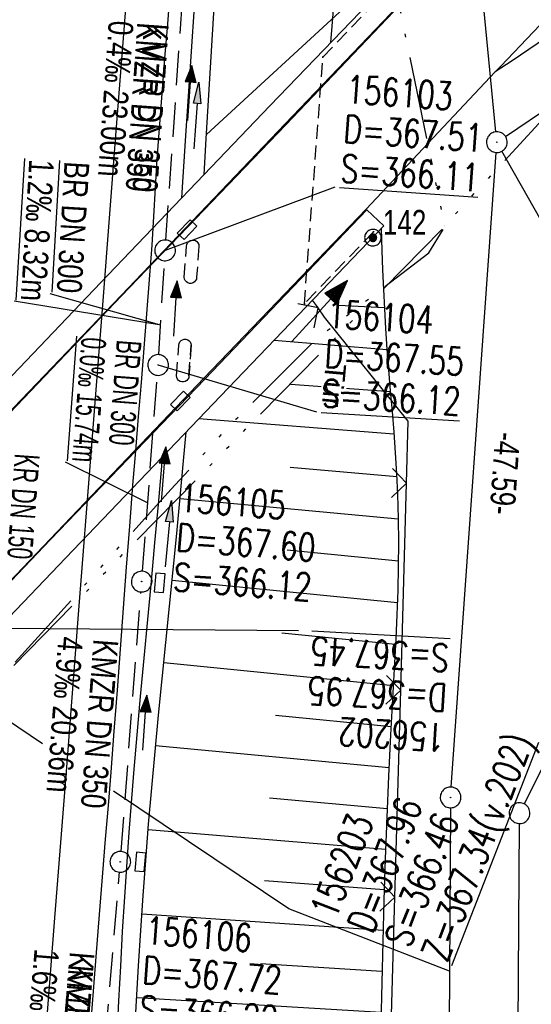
# Model space of a CAD drawing. Extents: x 510944 to 511312, y 468631 to 469578.
# Tile 23 of 30: x 511141 to 511178, y 469310 to 469382. Entities that reach past the tile are written whole.
import ezdxf

# ---------------------------------------------------------------- set-up
doc = ezdxf.new("R2010")
doc.units = 0
doc.header["$LTSCALE"] = 10
doc.header["$MEASUREMENT"] = 0
for name, pattern in [('ACAD_ISO14W100', [25.5, 12, -3, 0.5, -3, 0.5, -3, 0.5, -3]), ('AUSGEZOGEN', [0]), ('LT00', [0]), ('LT17', [0.15, 0.1, -0.05]), ('STRICHLINIE2', [0.375, 0.25, -0.125])]:
    doc.linetypes.add(name, pattern=pattern)
doc.layers.get('0').update_dxf_attribs({"linetype": 'LT00'})
for name, color, linetype in [('--EK_FBR', 1, 'LT00'), ('--EK_Halt-Pfeil', 4, 'LT00'), ('--EK_Haltung', 7, 'STRICHLINIE2'), ('--EK_Haltung-Text', 140, 'LT00'), ('--EK_Schacht-Text', 5, 'LT00'), ('--EL_DFK_AB_L', 21, 'LT00'), ('--EL_DFK_AB_P', 7, 'LT00'), ('--EL_Halt-Pfeil', 4, 'LT00'), ('--EL_Haltung', 182, 'STRICHLINIE2'), ('--EL_Haltung-Text', 182, 'LT00'), ('ABSTAND', 8, 'LT00'), ('DFK_AB_L', 21, 'LT00'), ('DFK_AB_P', 7, 'LT00'), ('DFK_GZPKT', 250, 'LT00'), ('DFK_KATASTER', 250, 'LT00'), ('DFK_TOPO-SYM', 252, 'LT00'), ('DFK_VERMPKT', 252, 'LT00'), ('PFEIL', 140, 'AUSGEZOGEN'), ('TELEKOM', 210, 'ACAD_ISO14W100'), ('TOR_TEXT_A', 11, 'Continuous'), ('V098_AFBR_BAB', 250, 'LT00'), ('V098_BOESCH', 250, 'LT00'), ('V098_BOSCHUNG', 250, 'LT00'), ('V098_BR_KAPPE', 30, 'LT00'), ('V098_BR_WID', 30, 'LT17'), ('V098_BRUECK', 30, 'LT17'), ('V098_GRABEN', 250, 'LT00'), ('V098_KA_PRUF', 182, 'LT00'), ('V098_LD_MARK', 250, 'LT00'), ('V098_PARK_MS', 1, 'LT00'), ('V098_SINKK', 182, 'LT00'), ('V098_TOR', 10, 'LT00'), ('V098_ZAUN', 40, 'LT00')]:
    doc.layers.add(name, color=color, linetype=linetype)
doc.styles.add('Beschrift', font='ARIAL.TTF')
doc.styles.add('Haltungsbeschriftung', font='ARIAL.TTF', dxfattribs={"width": 0.75})
doc.styles.add('schachtbeschriftung', font='romans.shx', dxfattribs={"width": 0.75, "height": 2})
doc.styles.get("Standard").update_dxf_attribs({"font": 'ARIAL.TTF'})

# ---------------------------------------------------------------- blocks, each defined once
blk = doc.blocks.new('SYMB7010')
at = {"color": 0, "linetype": 'ByBlock'}
for points in [[(-0.031408, 0.499213), (-0.093728, 0.49134), (-0.15457, 0.475719), (-0.212975, 0.452595), (-0.268021, 0.422333), (-0.31884, 0.385411), (-0.36463, 0.342411), (-0.40467, 0.29401), (-0.438329, 0.240973), (-0.465074, 0.184136), (-0.484486, 0.124395), (-0.496256, 0.062692), (-0.5002, 0)], [(0.5002, 0), (0.496256, 0.062692), (0.484485, 0.124395), (0.465074, 0.184136), (0.438329, 0.240973), (0.40467, 0.29401), (0.36463, 0.342411), (0.31884, 0.385411), (0.268021, 0.422333), (0.212975, 0.452595), (0.15457, 0.475719), (0.093728, 0.49134), (0.031408, 0.499213), (-0.031408, 0.499213)], [(-0.5002, 0), (-0.496256, -0.062692), (-0.484486, -0.124395), (-0.465075, -0.184136), (-0.438329, -0.240973), (-0.404671, -0.29401), (-0.36463, -0.342411), (-0.31884, -0.385411), (-0.268021, -0.422333), (-0.212975, -0.452595), (-0.154571, -0.475719), (-0.093728, -0.49134), (-0.031408, -0.499213), (0.031408, -0.499213)], [(0.031408, -0.499213), (0.093728, -0.491341), (0.15457, -0.475719), (0.212975, -0.452595), (0.268021, -0.422333), (0.31884, -0.385411), (0.36463, -0.342411), (0.404671, -0.294011), (0.438329, -0.240974), (0.465075, -0.184136), (0.484486, -0.124395), (0.496256, -0.062692), (0.500201, 0)]]:
    blk.add_lwpolyline(points, dxfattribs=at)
blk = doc.blocks.new('SYMB7005')
at = {"color": 0, "linetype": 'ByBlock'}
for p, q in [((-0.5005, 0), (-0.496554, -0.062729)), ((-0.22, -0.04784), (-0.22, 0.04784)), ((-0.2, -0.101888), (-0.2, 0.101888)), ((-0.18, -0.134415), (-0.18, 0.134415)), ((-0.16, -0.158785), (-0.16, 0.158786)), ((-0.14, -0.175417), (-0.14, 0.175417)), ((-0.12, -0.190319), (-0.12, 0.190319)), ((-0.1, -0.201009), (-0.1, 0.201009)), ((-0.08, -0.210244), (-0.08, 0.210244)), ((-0.06, -0.216311), (-0.06, 0.216311)), ((-0.04, -0.22156), (-0.04, 0.22156)), ((0.01073, 0.225245), (-0.032092, 0.223205)), ((-0.02, -0.22353), (-0.02, 0.22353)), ((0, -0.22539), (0, 0.22559)), ((0.02, -0.22353), (0.02, 0.22353)), ((0.04, -0.22156), (0.04, 0.22156)), ((0.06, -0.216311), (0.06, 0.216311)), ((0.08, -0.210244), (0.08, 0.210244)), ((0.1, -0.201009), (0.1, 0.201009)), ((0.12, -0.190319), (0.12, 0.190319)), ((0.14, -0.175417), (0.14, 0.175417)), ((0.16, -0.158785), (0.16, 0.158785)), ((0.18, -0.134415), (0.18, 0.134415)), ((0.2, -0.101888), (0.2, 0.101888)), ((0.22, -0.047839), (0.22, 0.04784))]:
    blk.add_line(p, q, dxfattribs=at)
for points in [[(0.5005, 0), (0.496553, 0.062729), (0.484776, 0.124469), (0.465353, 0.184246), (0.438592, 0.241118), (0.404913, 0.294187), (0.364849, 0.342616), (0.319031, 0.385642), (0.268181, 0.422586), (0.213103, 0.452866), (0.154663, 0.476004), (0.093784, 0.491635), (0.031427, 0.499512), (-0.031427, 0.499512), (-0.093784, 0.491635), (-0.154663, 0.476004), (-0.213103, 0.452866), (-0.268181, 0.422586), (-0.319031, 0.385642), (-0.364849, 0.342616), (-0.404913, 0.294187), (-0.438592, 0.241118), (-0.465353, 0.184246), (-0.484776, 0.124469), (-0.496554, 0.062729), (-0.5005, 0)], [(-0.032092, 0.223205), (-0.073754, 0.213098), (-0.11275, 0.195289), (-0.147671, 0.170422), (-0.177255, 0.139395), (-0.200432, 0.10333), (-0.216366, 0.063531), (-0.224479, 0.021435), (-0.224479, -0.021435)], [(0.2255, 0), (0.221425, 0.042676), (0.209347, 0.08381), (0.189703, 0.121915), (0.163202, 0.155613), (0.130803, 0.183687), (0.093676, 0.205122), (0.053164, 0.219144), (0.01073, 0.225245)], [(0.01073, -0.225245), (0.053164, -0.219144), (0.093676, -0.205122), (0.130803, -0.183687), (0.163202, -0.155613), (0.189703, -0.121915), (0.209347, -0.08381), (0.221425, -0.042676), (0.2255, 0)], [(0.031427, -0.499513), (0.093784, -0.491635), (0.154663, -0.476004), (0.213103, -0.452866), (0.268182, -0.422587), (0.319031, -0.385642), (0.364849, -0.342616), (0.404913, -0.294187), (0.438592, -0.241118), (0.465354, -0.184247), (0.484776, -0.124469), (0.496554, -0.062729), (0.500501, 0)], [(-0.496554, -0.062729), (-0.484776, -0.124469), (-0.465353, -0.184246), (-0.438592, -0.241118), (-0.404913, -0.294187), (-0.364849, -0.342616), (-0.319031, -0.385642), (-0.268182, -0.422586), (-0.213103, -0.452866), (-0.154663, -0.476004), (-0.093784, -0.491635), (-0.031427, -0.499513), (0.031427, -0.499513)], [(-0.224479, -0.021435), (-0.216366, -0.063531), (-0.200432, -0.10333), (-0.177255, -0.139395), (-0.147671, -0.170422), (-0.11275, -0.195289), (-0.073754, -0.213098), (-0.032092, -0.223205), (0.01073, -0.225245)]]:
    blk.add_lwpolyline(points, dxfattribs=at)
blk = doc.blocks.new('SYMB7301')
at = {"color": 0, "linetype": 'ByBlock'}
for p, q in [((-0.128693, 0), (0, 0.128693)), ((0, -0.128693), (-0.128693, 0)), ((0, 0.128693), (0.128693, 0)), ((0.128693, 0), (0, -0.128693)), ((0.000059, -0.009738), (0.000059, 0.009897)), ((-0.00901, -0.004339), (-0.002225, -0.009749))]:
    blk.add_line(p, q, dxfattribs=at)
for points in [[(-0.002225, 0.009749), (-0.00901, 0.004339), (-0.00901, -0.004339)], [(0.01, 0), (0.006235, 0.007818), (-0.002225, 0.009749)], [(-0.002225, -0.009749), (0.006235, -0.007818), (0.01, 0)]]:
    blk.add_lwpolyline(points, dxfattribs=at)
blk = doc.blocks.new('SYMB0003')
at = {"color": 0, "linetype": 'ByBlock'}
for p, q in [((-0.015712, 0), (0.010166, 0.012015)), ((0, -0.021257), (-0.015712, 0)), ((0.010166, 0.012015), (0, -0.021257))]:
    blk.add_line(p, q, dxfattribs=at)
for points in [[(-0.031395, 0.499013), (-0.093691, 0.491144), (-0.154509, 0.475528), (-0.21289, 0.452414), (-0.267913, 0.422164), (-0.318712, 0.385257), (-0.364484, 0.342274), (-0.404509, 0.293893), (-0.438154, 0.240877), (-0.464888, 0.184062), (-0.484292, 0.124345), (-0.496058, 0.062667), (-0.5, 0)], [(0.5, 0), (0.496057, 0.062667), (0.484292, 0.124345), (0.464888, 0.184062), (0.438153, 0.240877), (0.404509, 0.293893), (0.364484, 0.342274), (0.318712, 0.385257), (0.267913, 0.422164), (0.21289, 0.452414), (0.154509, 0.475528), (0.093691, 0.491144), (0.031395, 0.499013), (-0.031395, 0.499013)], [(-0.5, 0), (-0.496058, -0.062667), (-0.484292, -0.124345), (-0.464888, -0.184062), (-0.438154, -0.240877), (-0.404509, -0.293893), (-0.364485, -0.342274), (-0.318712, -0.385257), (-0.267914, -0.422164), (-0.21289, -0.452414), (-0.154509, -0.475529), (-0.093691, -0.491144), (-0.031395, -0.499014), (0.031395, -0.499014)], [(0.031395, -0.499014), (0.093691, -0.491144), (0.154509, -0.475529), (0.21289, -0.452414), (0.267914, -0.422164), (0.318712, -0.385257), (0.364485, -0.342274), (0.404509, -0.293893), (0.438154, -0.240877), (0.464889, -0.184062), (0.484292, -0.124345), (0.496058, -0.062667), (0.5, 0)]]:
    blk.add_lwpolyline(points, dxfattribs=at)
blk = doc.blocks.new('Pfreil3')
at = {"layer": 'PFEIL'}
blk.add_hatch(color=256, dxfattribs=at).paths.add_polyline_path([(-1.549, 0.273), (-1.549, -0.273), (0, 0)])
for p, q in [((-1.549, 0), (-4.831, 0)), ((-1.549, -0.273), (-1.549, 0.273)), ((-1.549, 0.273), (0, 0)), ((0, 0), (-1.549, -0.273))]:
    blk.add_line(p, q, dxfattribs=at)
blk = doc.blocks.new('SYMB0011')
at = {"color": 0, "linetype": 'ByBlock'}
for p, q in [((0.5, 0), (-0.5, 0)), ((0, 0.5), (0, -0.5))]:
    blk.add_line(p, q, dxfattribs=at)
blk = doc.blocks.new('SYMB0070')
at = {"color": 0, "linetype": 'ByBlock'}
for p, q in [((-0.5, 0), (0.2, 0)), ((0.5, 0), (0.2, 0.1)), ((0.2, 0.1), (0.2, 0)), ((0.468, 0), (0.21, 0.086)), ((0.21, 0.086), (0.21, -0.086)), ((0.21, -0.086), (0.468, 0)), ((0.22, -0.072), (0.437, 0)), ((0.23, -0.058), (0.405, 0)), ((0.24, -0.045), (0.374, 0)), ((0.342, 0), (0.25, 0.031)), ((0.25, 0.031), (0.25, -0.031)), ((0.25, -0.031), (0.342, 0)), ((0.26, -0.017), (0.31, 0)), ((0.27, -0.003), (0.279, 0))]:
    blk.add_line(p, q, dxfattribs=at)
for points in [[(0.2, 0), (0.2, -0.1), (0.5, 0)], [(0.437, 0), (0.22, 0.072), (0.22, -0.072)], [(0.405, 0), (0.23, 0.058), (0.23, -0.058)], [(0.374, 0), (0.24, 0.045), (0.24, -0.045)], [(0.31, 0), (0.26, 0.017), (0.26, -0.017)], [(0.279, 0), (0.27, 0.003), (0.27, -0.003)]]:
    blk.add_lwpolyline(points, dxfattribs=at)
blk = doc.blocks.new('SYMB0024')
at = {"color": 0, "linetype": 'ByBlock'}
for p, q in [((-0.5, 0.5), (0, 0)), ((0, 0), (0.5, 0.5))]:
    blk.add_line(p, q, dxfattribs=at)
blk = doc.blocks.new('SYMB0652')
at = {"color": 0, "linetype": 'ByBlock'}
blk.add_lwpolyline([(-0.15, -0.075), (0.15, -0.075), (0.15, 0.075), (-0.15, 0.075), (-0.15, -0.075)], dxfattribs=at)

msp = doc.modelspace()

# ---------------------------------------------------------------- linework, layer by layer
at = {"layer": '--EK_FBR'}
for points in [[(511290.625, 469509.6), (511281.599, 469500.15), (511275.673, 469493.917), (511261.07, 469478.679), (511244.791, 469461.57), (511229.449, 469445.505), (511213.371, 469428.678), (511200.107, 469414.958), (511189.506, 469403.892), (511182.024, 469396.182), (511177.993, 469391.988), (511169.454, 469383.745), (511160.19, 469373.984), (511148.299, 469361.602), (511137.143, 469349.954), (511125.125, 469337.372), (511113.551, 469325.239), (511100.754, 469311.882), (511091.13, 469301.776), (511077.888, 469287.694), (511065.905, 469275.063)], [(511025.637, 469221.465), (511041.352, 469238.053), (511056.83, 469254.317), (511071.84, 469269.776), (511083.699, 469282.042), (511097.343, 469296.066), (511106.861, 469306.041), (511119.52, 469319.286), (511131.242, 469331.524), (511143.124, 469343.989), (511154.256, 469355.632), (511166.015, 469367.898), (511175.358, 469377.837), (511175.759, 469378.242), (511184.248, 469387.201), (511192.646, 469396.155), (511202.124, 469406.57), (511218.542, 469424.069), (511234.526, 469440.689), (511249.778, 469456.689), (511266.251, 469473.948)], [(511146.135, 469309.385), (511146.343, 469312.168), (511146.558, 469314.95), (511146.753, 469317.383), (511146.952, 469319.815), (511147.152, 469322.247), (511147.352, 469324.679), (511147.548, 469327.112), (511147.779, 469330.079), (511148.004, 469333.046), (511148.224, 469336.014), (511148.444, 469338.982), (511148.666, 469341.95), (511148.892, 469344.917), (511149.125, 469347.884), (511149.327, 469350.369), (511149.534, 469352.855), (511149.741, 469355.34), (511149.945, 469357.825), (511150.143, 469360.311), (511150.332, 469362.797), (511150.508, 469365.284), (511150.668, 469367.773), (511150.742, 469369.02), (511150.815, 469370.267), (511150.891, 469371.514), (511151.019, 469373.414), (511151.16, 469375.313), (511151.31, 469377.211), (511151.466, 469379.109), (511151.625, 469381.006), (511151.783, 469382.904)]]:
    msp.add_lwpolyline(points, dxfattribs=at)
at = {"layer": '--EK_Haltung'}
for p, q in [((511151.507, 469365.649), (511152.998, 469387.093)), ((511150.999, 469357.346), (511151.41, 469364.152)), ((511149.818, 469341.653), (511150.897, 469355.849)), ((511148.271, 469321.353), (511149.704, 469340.157)), ((511146.212, 469296.598), (511148.152, 469319.858))]:
    msp.add_line(p, q, dxfattribs=at)
at = {"layer": '--EK_Haltung-Text', "flags": 128}
for points in [[(511140.526, 469361.241), (511151.032, 469359.539)], [(511144.232, 469349.592), (511150.16, 469346.644)]]:
    msp.add_lwpolyline(points, dxfattribs=at)
at = {"layer": '--EK_Schacht-Text', "flags": 128}
for points in [[(511163.743, 469369.479), (511151.455, 469364.901)], [(511162.429, 469353.172), (511150.954, 469356.597)], [(511133.9, 469337.586), (511161.103, 469337.367)], [(511142.593, 469329.163), (511133.765, 469335.088)], [(511172.053, 469312.678), (511160.403, 469317.21), (511147.714, 469325.726)]]:
    msp.add_lwpolyline(points, dxfattribs=at)
at = {"layer": '--EL_DFK_AB_L'}
for p, q in [((511175.398, 469373.486), (511173.402, 469394.053)), ((511172.173, 469326.018), (511175.417, 469371.992)), ((511172.116, 469324.52), (511171.585, 469237.73))]:
    msp.add_line(p, q, dxfattribs=at)
at = {"layer": '--EL_Haltung'}
for p, q in [((511151.507, 469365.649), (511152.998, 469387.093)), ((511150.999, 469357.346), (511151.41, 469364.152)), ((511149.818, 469341.653), (511150.897, 469355.849)), ((511148.271, 469321.353), (511149.704, 469340.157)), ((511146.212, 469296.598), (511148.152, 469319.858))]:
    msp.add_line(p, q, dxfattribs=at)
at = {"layer": '--EL_Haltung-Text', "flags": 128}
msp.add_lwpolyline([(511143.115, 469361.771), (511151.032, 469359.539)], dxfattribs=at)
at = {"layer": 'DFK_AB_L'}
for p, q in [((511175.398, 469373.486), (511173.402, 469394.053)), ((511172.173, 469326.018), (511175.417, 469371.992)), ((511172.116, 469324.52), (511171.585, 469237.73))]:
    msp.add_line(p, q, dxfattribs=at)
at = {"layer": 'DFK_KATASTER'}
for p, q in [((511176.092, 469373.159), (511181.338, 469376.691)), ((511188.832, 469349.033), (511175.838, 469372.087)), ((511188.865, 469347.709), (511177.445, 469324.801)), ((511176.585, 469237.7), (511177.106, 469323.38))]:
    msp.add_line(p, q, dxfattribs=at)
at = {"layer": 'TELEKOM', "ltscale": 0.05, "flags": 128}
for points in [[(510990.599, 469179.558), (510992.235, 469181.783), (511000.244, 469192.625), (511015.804, 469211.984), (511023.059, 469220.126), (511036.173, 469234.009), (511047.057, 469245.384), (511060.48, 469259.4), (511092.251, 469285.465), (511092.251, 469285.465), (511103.751, 469297.426), (511108.466, 469302.89), (511113.371, 469306.282), (511118.085, 469311.559), (511128.458, 469321.545), (511151.867, 469347.578), (511156.581, 469352.667), (511162.428, 469358.508), (511170.539, 469364.726), (511171.715, 469366.638), (511171.715, 469366.638), (511168.479, 469382.314), (511168.667, 469388.909), (511179.843, 469405.945), (511194.177, 469420.266), (511199.644, 469423.47), (511208.699, 469431.384), (511216.054, 469438.168), (511238.923, 469462.195), (511294.406, 469518.228), (511310.744, 469535.156)], [(510992.889, 469205.012), (510994.174, 469206.591), (510998.968, 469213.435), (511006.331, 469221.801), (511020.323, 469237.639), (511034.33, 469254.004), (511044.41, 469262.607), (511060.167, 469276.555), (511068.323, 469283.944), (511072.457, 469286.878), (511073.762, 469287.747), (511076.591, 469288.508), (511079.418, 469288.073), (511092.108, 469285.494), (511171.6, 469366.532), (511171.616, 469366.552), (511171.687, 469366.673), (511171.687, 469366.673), (511205.48, 469403.46), (511216.608, 469417.781), (511234.737, 469437.244), (511255.109, 469457.596), (511281.353, 469482.72), (511307.778, 469508.954), (511308.454, 469509.698)]]:
    msp.add_lwpolyline(points, dxfattribs=at)
at = {"layer": 'V098_AFBR_BAB'}
for points in [[(511290.625, 469509.6), (511281.599, 469500.15), (511275.673, 469493.917), (511261.07, 469478.679), (511244.791, 469461.57), (511229.449, 469445.505), (511213.371, 469428.678), (511200.107, 469414.958), (511189.506, 469403.892), (511182.024, 469396.182), (511177.993, 469391.988), (511169.454, 469383.745), (511160.19, 469373.984), (511148.299, 469361.602), (511137.143, 469349.954), (511125.125, 469337.372), (511113.551, 469325.239), (511100.754, 469311.882), (511091.13, 469301.776), (511077.888, 469287.694), (511065.905, 469275.063)], [(511025.637, 469221.465), (511041.352, 469238.053), (511056.83, 469254.317), (511071.84, 469269.776), (511083.699, 469282.042), (511097.343, 469296.066), (511106.861, 469306.041), (511119.52, 469319.286), (511131.242, 469331.524), (511143.124, 469343.989), (511154.256, 469355.632), (511166.015, 469367.898), (511175.358, 469377.837), (511175.759, 469378.242), (511184.248, 469387.201), (511192.646, 469396.155), (511202.124, 469406.57), (511218.542, 469424.069)], [(511146.135, 469309.385), (511146.343, 469312.168), (511146.558, 469314.95), (511146.753, 469317.383), (511146.952, 469319.815), (511147.152, 469322.247), (511147.352, 469324.679), (511147.548, 469327.112), (511147.779, 469330.079), (511148.004, 469333.046), (511148.224, 469336.014), (511148.444, 469338.982), (511148.666, 469341.95), (511148.892, 469344.917), (511149.125, 469347.884), (511149.327, 469350.369), (511149.534, 469352.855), (511149.741, 469355.34), (511149.945, 469357.825), (511150.143, 469360.311), (511150.332, 469362.797), (511150.508, 469365.284), (511150.668, 469367.773), (511150.742, 469369.02), (511150.815, 469370.267), (511150.891, 469371.514), (511151.019, 469373.414), (511151.16, 469375.313), (511151.31, 469377.211), (511151.466, 469379.109), (511151.625, 469381.006), (511151.783, 469382.904)]]:
    msp.add_lwpolyline(points, dxfattribs=at)
at = {"layer": 'V098_BOESCH'}
msp.add_lwpolyline([(511167.101, 469366.481), (511167.153, 469364.892), (511167.202, 469363.48), (511167.259, 469362.068), (511167.326, 469360.656), (511167.407, 469359.245), (511167.511, 469357.741), (511167.629, 469356.238), (511167.755, 469354.734), (511167.883, 469353.232), (511168.006, 469351.729), (511168.118, 469350.226), (511168.213, 469348.723), (511168.285, 469347.219), (511168.334, 469345.479), (511168.349, 469343.738), (511168.334, 469341.997), (511168.294, 469340.254), (511168.233, 469338.512), (511168.156, 469336.769), (511168.068, 469335.026), (511167.973, 469333.282), (511167.875, 469331.539), (511167.781, 469329.796), (511167.633, 469326.802), (511167.503, 469323.808), (511167.391, 469320.815), (511167.293, 469317.823), (511167.208, 469314.83), (511167.134, 469311.838), (511167.069, 469308.845)], dxfattribs=at)
at = {"layer": 'V098_BOSCHUNG'}
for p, q in [((511164.997, 469383.014), (511154.453, 469373.302)), ((511163.998, 469360.92), (511167.32, 469360.768)), ((511159.358, 469358.404), (511167.513, 469357.722)), ((511160.529, 469355.218), (511167.761, 469354.67)), ((511153.908, 469352.72), (511168.015, 469351.603)), ((511160.518, 469349.201), (511168.224, 469348.523)), ((511152.544, 469346.931), (511168.335, 469345.462)), ((511160.3, 469343.196), (511168.34, 469342.408)), ((511151.967, 469341.013), (511168.266, 469339.387)), ((511159.902, 469337.206), (511168.137, 469336.372)), ((511151.363, 469335.043), (511167.978, 469333.385)), ((511159.439, 469331.223), (511167.813, 469330.4)), ((511150.772, 469329.032), (511167.662, 469327.428)), ((511159.011, 469325.236), (511167.53, 469324.467)), ((511150.229, 469322.95), (511167.416, 469321.532)), ((511158.653, 469319.245), (511167.317, 469318.597)), ((511149.774, 469316.846), (511167.23, 469315.649)), ((511158.367, 469313.25), (511167.154, 469312.688)), ((511149.398, 469310.778), (511167.087, 469309.726))]:
    msp.add_line(p, q, dxfattribs=at)
at = {"layer": 'V098_BR_KAPPE'}
for points in [[(511168.187, 469384.888), (511169.413, 469383.77), (511160.14, 469374.056), (511148.267, 469361.636), (511137.119, 469350.015), (511125.097, 469337.399), (511113.5, 469325.288), (511100.72, 469311.925), (511099.564, 469313.144), (511112.3, 469326.424), (511123.977, 469338.666), (511135.972, 469351.229), (511146.812, 469362.57), (511159.027, 469375.361), (511168.187, 469384.888)], [(511166.06, 469367.847), (511167.285, 469366.673), (511155.465, 469354.351), (511144.26, 469342.623), (511132.398, 469330.224), (511120.563, 469317.844), (511107.891, 469304.592), (511098.642, 469294.896), (511097.389, 469296.032), (511106.909, 469306), (511119.559, 469319.265), (511131.275, 469331.464), (511143.172, 469343.952), (511154.329, 469355.581), (511166.06, 469367.847)]]:
    msp.add_lwpolyline(points, dxfattribs=at)
at = {"layer": 'V098_BR_WID'}
msp.add_lwpolyline([(511166.542, 469366.251), (511161.538, 469361.023), (511162.88, 469378.906), (511168.146, 469384.409)], dxfattribs=at)
at = {"layer": 'V098_BRUECK'}
msp.add_line((511153.183, 469355.805), (511153.349, 469358.025), dxfattribs=at)
for points in [[(511153.907, 469365.2), (511153.739, 469362.953), (511153.72, 469362.827), (511153.667, 469362.71), (511153.583, 469362.613), (511153.476, 469362.544), (511153.353, 469362.508), (511153.225, 469362.508), (511153.102, 469362.544), (511152.994, 469362.613), (511152.91, 469362.71), (511152.857, 469362.827), (511152.839, 469362.953), (511153.007, 469365.2), (511153.025, 469365.327), (511153.078, 469365.444), (511153.162, 469365.54), (511153.27, 469365.61), (511153.393, 469365.646), (511153.521, 469365.646), (511153.644, 469365.61), (511153.752, 469365.54), (511153.836, 469365.444), (511153.889, 469365.327)], [(511153.349, 469358.025), (511153.183, 469355.805), (511153.162, 469355.679), (511153.107, 469355.565), (511153.022, 469355.47), (511152.914, 469355.403), (511152.791, 469355.369), (511152.664, 469355.37), (511152.542, 469355.408), (511152.436, 469355.478), (511152.353, 469355.574), (511152.301, 469355.691), (511152.283, 469355.817), (511152.45, 469358.037), (511152.472, 469358.161), (511152.528, 469358.274), (511152.613, 469358.367), (511152.721, 469358.432), (511152.842, 469358.465), (511152.968, 469358.464), (511153.089, 469358.427), (511153.194, 469358.359), (511153.277, 469358.264), (511153.33, 469358.15)]]:
    msp.add_lwpolyline(points, close=True, dxfattribs=at)
at = {"layer": 'V098_GRABEN'}
for points in [[(511152.655, 469368.688), (511152.708, 469369.47), (511152.931, 469372.838), (511153.144, 469376.072), (511153.359, 469379.307), (511153.578, 469382.54)], [(511154.284, 469370.394), (511154.438, 469372.988), (511154.576, 469375.367), (511154.715, 469377.745), (511154.856, 469380.124), (511155.004, 469382.501)], [(511149.238, 469307.995), (511149.384, 469310.539), (511149.535, 469313.082), (511149.694, 469315.625), (511149.864, 469318.167), (511150.05, 469320.708), (511150.261, 469323.341), (511150.489, 469325.974), (511150.732, 469328.605), (511150.984, 469331.235), (511151.245, 469333.865), (511151.51, 469336.494), (511151.776, 469339.123), (511152.041, 469341.753), (511152.3, 469344.383), (511152.552, 469347.013), (511152.792, 469349.645), (511152.971, 469351.74)], [(511147.98, 469308.027), (511148.108, 469310.541), (511148.242, 469313.055), (511148.383, 469315.569), (511148.536, 469318.081), (511148.702, 469320.593), (511148.857, 469322.737), (511149.023, 469324.88), (511149.198, 469327.022), (511149.437, 469329.805), (511149.685, 469332.586), (511149.94, 469335.368), (511150.199, 469338.149), (511150.459, 469340.929), (511150.716, 469343.71), (511150.968, 469346.492), (511151.211, 469349.274), (511151.268, 469349.958)]]:
    msp.add_lwpolyline(points, dxfattribs=at)
at = {"layer": 'V098_LD_MARK'}
msp.add_lwpolyline([(511152.131, 469427.722), (511151.319, 469417.358), (511150.507, 469406.994), (511149.619, 469395.634), (511148.734, 469384.273), (511147.849, 469372.913), (511146.965, 469361.552), (511146.081, 469350.192), (511145.197, 469338.831), (511144.311, 469327.471), (511143.459, 469316.557), (511142.606, 469305.643), (511141.752, 469294.729), (511140.9, 469283.815), (511140.049, 469272.901), (511139.201, 469261.987), (511138.356, 469251.073), (511137.515, 469240.158)], dxfattribs=at)
at = {"layer": 'V098_PARK_MS'}
msp.add_lwpolyline([(511178.981, 469380.268), (511177.778, 469379.452), (511176.569, 469378.643), (511175.358, 469377.837)], dxfattribs=at)
at = {"layer": 'V098_ZAUN'}
for p, q in [((511163.453, 469379.964), (511164.049, 469387.615)), ((511168.509, 469333.036), (511168.928, 469348.03)), ((511168.089, 469318.041), (511168.509, 469333.036)), ((511167.67, 469303.047), (511168.089, 469318.041))]:
    msp.add_line(p, q, dxfattribs=at)
for points in [[(511162.523, 469360.749), (511162.416, 469360.906), (511162.119, 469361.288)], [(511168.928, 469348.03), (511169.054, 469352.519), (511163, 469360.051), (511162.523, 469360.749)]]:
    msp.add_lwpolyline(points, dxfattribs=at)

# ---------------------------------------------------------------- block references
at = {"layer": '--EK_Halt-Pfeil', "yscale": 4, "zscale": 4}
for p, xscale, rotation in [((511153.25, 469376.301), 4.000000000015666, 86.02446000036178), ((511152.203, 469360.689), 3.999999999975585, 86.5455000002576), ((511151.355, 469348.675), 3.999999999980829, 85.65374999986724), ((511149.985, 469330.679), 4.000000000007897, 85.63976999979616)]:
    msp.add_blockref('SYMB0070', p, dxfattribs=dict(at, xscale=xscale, rotation=rotation))
at = {"layer": '--EL_DFK_AB_P', "xscale": 1.500000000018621, "yscale": 1.5, "zscale": 1.5, "rotation": 264.7377099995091}
for p in [(511175.47, 469372.74), (511172.12, 469325.27)]:
    msp.add_blockref('SYMB0003', p, dxfattribs=at)
at = {"layer": '--EL_Halt-Pfeil', "yscale": 4, "zscale": 4}
for p, xscale, rotation in [((511153.25, 469376.301), 4.000000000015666, 86.02446000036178), ((511152.203, 469360.689), 3.999999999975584, 86.5455000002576), ((511151.355, 469348.675), 3.999999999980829, 85.65374999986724), ((511149.985, 469330.679), 4.000000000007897, 85.63976999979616)]:
    msp.add_blockref('SYMB0070', p, dxfattribs=dict(at, xscale=xscale, rotation=rotation))
at = {"layer": 'DFK_AB_P', "xscale": 1.500000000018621, "yscale": 1.5, "zscale": 1.5, "rotation": 264.7377099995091}
for p in [(511175.47, 469372.74), (511172.12, 469325.27)]:
    msp.add_blockref('SYMB0003', p, dxfattribs=at)
at = {"layer": 'DFK_GZPKT', "xscale": 1.500000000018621, "yscale": 1.5, "zscale": 1.5, "rotation": 264.7377099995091}
msp.add_blockref('SYMB7010', (511177.11, 469324.13), dxfattribs=at)
at = {"layer": 'DFK_TOPO-SYM', "xscale": 0.09999999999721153, "yscale": 0.09999999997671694, "zscale": 0.1, "rotation": 0.001159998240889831}
msp.add_blockref('SYMB7301', (511166.48, 469365.84), dxfattribs=at)
at = {"layer": 'DFK_VERMPKT', "xscale": 1.200000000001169, "yscale": 1.200000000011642, "zscale": 1.2, "rotation": 264.7377100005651}
msp.add_blockref('SYMB7005', (511166.5, 469365.82), dxfattribs=at)
at = {"layer": 'PFEIL'}
for p, rotation in [((511153.889, 469377.084), 85.66186188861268), ((511151.916, 469346.78), 84.4536915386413)]:
    msp.add_blockref('Pfreil3', p, dxfattribs=dict(at, rotation=rotation))
at = {"layer": 'V098_BR_WID', "xscale": 0.09999999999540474, "yscale": 0.09999999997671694, "zscale": 0.1, "rotation": 264.86010000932}
for p in [(511162.88, 469378.906), (511166.542, 469366.251), (511161.538, 469361.023)]:
    msp.add_blockref('SYMB0011', p, dxfattribs=at)
at = {"layer": 'V098_KA_PRUF', "xscale": 1.500000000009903, "yscale": 1.5, "zscale": 1.5, "rotation": 264.8601000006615}
for p in [(511151.455, 469364.901), (511150.954, 469356.597), (511149.761, 469340.905), (511148.214, 469320.605)]:
    msp.add_blockref('SYMB0003', p, dxfattribs=at)
at = {"layer": 'V098_SINKK', "zscale": 4.5}
for p, xscale, yscale, rotation in [((511153.05, 469366.401), 4.500000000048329, 4.499999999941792, 46.15879411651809), ((511152.556, 469353.988), 4.499999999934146, 4.500000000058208, 46.28529285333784), ((511151.062, 469340.816), 4.499999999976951, 4.5, 264.860099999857), ((511149.654, 469320.6), 4.499999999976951, 4.5, 264.860099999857)]:
    msp.add_blockref('SYMB0652', p, dxfattribs=dict(at, xscale=xscale, yscale=yscale, rotation=rotation))
at = {"layer": 'V098_TOR', "xscale": 6.000000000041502, "yscale": 6.000000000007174, "zscale": 6, "rotation": 47.61984930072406}
msp.add_blockref('SYMB0070', (511162.645, 469360.508), dxfattribs=at)
at = {"layer": 'V098_ZAUN', "yscale": 2.099999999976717, "zscale": 2.1}
for p, xscale, rotation in [((511162.523, 469360.749), 2.10000000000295, 124.3594099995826), ((511168.928, 469348.03), 2.099999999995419, 88.39782999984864), ((511168.509, 469333.036), 2.099999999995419, 88.39782999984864), ((511168.089, 469318.041), 2.099999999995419, 88.39782999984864)]:
    msp.add_blockref('SYMB0024', p, dxfattribs=dict(at, xscale=xscale, rotation=rotation))

# ---------------------------------------------------------------- texts
at = {"layer": '--EK_Haltung-Text', "style": 'Haltungsbeschriftung'}
for s, rotation, width, p in [('0.4‰ 23.00m', -93.97555, 0.75, (511147.383, 469381.588)), ('KMZR DN 350', -93.97555, 0.75, (511149.937, 469381.41)), ('%%U1.2‰ 8.32m', -93.45449, 0.75, (511141.627, 469371.532)), ('BR DN 300', -93.45449, 0.75, (511144.183, 469371.378)), ('%%U0.0‰ 15.74m', -94.34625, 0.6, (511145.41, 469358.65)), ('BR DN 300', -94.34625, 0.6, (511147.962, 469358.456)), ('KR DN 150', -94.20287, 0.6, (511140.586, 469350.214)), ('4.9‰ 20.36m', -94.36024, 0.75, (511143.73, 469336.971)), ('KMZR DN 350', -94.36024, 0.75, (511146.283, 469336.776)), ('1.6‰ 24.84m', -94.76595, 0.75, (511142.012, 469314.342)), ('KMZR DN 350', -94.76595, 0.75, (511144.564, 469314.129))]:
    msp.add_text(s, height=1.8, rotation=rotation, dxfattribs=dict(at, width=width)).set_placement(p)
at = {"layer": '--EK_Schacht-Text', "style": 'schachtbeschriftung', "width": 0.75}
for s, rotation, p in [('156103', -3.97555, (511164.506, 469375.598)), ('D=367.51', -3.97555, (511164.307, 469372.725)), ('%%US=366.11', -3.97555, (511164.107, 469369.852)), ('156104', -3.45449, (511163.123, 469359.313)), ('156105', -4.34624, (511152.423, 469346)), ('D=367.60', -4.34624, (511152.204, 469343.129)), ('S=366.12', -4.34624, (511151.986, 469340.257)), ('%%US=367.45', -183.10127, (511172.063, 469336.363)), ('D=367.95', -183.10127, (511171.907, 469333.487)), ('156202', -183.10127, (511171.752, 469330.611)), ('%%UZ=367.34(v.202)', 68.74384, (511171.84, 469313.233)), ('D=367.96', 68.74384, (511166.472, 469315.321)), ('156203', 68.74384, (511163.788, 469316.365)), ('S=366.46', 68.74384, (511169.156, 469314.277)), ('156106', -4.36024, (511149.973, 469314.661)), ('D=367.72', -4.36024, (511149.754, 469311.789)), ('S=366.22', -4.36024, (511149.535, 469308.917))]:
    msp.add_text(s, height=2, rotation=rotation, dxfattribs=at).set_placement(p)
at = {"layer": '--EL_Haltung-Text', "style": 'Haltungsbeschriftung'}
for s, rotation, width, p in [('KMZR DN 350', -93.97555, 0.75, (511149.448, 469381.454)), ('%%UBR DN 300', -93.45449, 0.75, (511144.183, 469371.378)), ('BR DN 300', -94.34625, 0.6, (511147.962, 469358.456)), ('KMZR DN 350', -94.36024, 0.75, (511146.283, 469336.776)), ('KMZR DN 350', -94.76595, 0.75, (511144.48, 469313.201))]:
    msp.add_text(s, height=1.8, rotation=rotation, dxfattribs=dict(at, width=width)).set_placement(p)
at = {"layer": 'ABSTAND', "width": 0.75}
msp.add_text(' -47.59-', height=1.8, rotation=-94.03822, dxfattribs=at).set_placement((511175.402, 469352.303))
at = {"layer": 'DFK_TOPO-SYM', "width": 0.75}
msp.add_text('142', height=1.8, rotation=0.00116, dxfattribs=at).set_placement((511167.22, 469366.03))

# ---------------------------------------------------------------- next in the draw order: texts
at = {"layer": 'TOR_TEXT_A', "insert": (511163.053, 469356.744), "char_height": 1.5, "attachment_point": 7, "rotation": 264.8601, "style": 'Beschrift', "bg_fill": 3, "box_fill_scale": 1.1, "bg_fill_color": 256, "bg_fill_transparency": 2951607}
msp.add_mtext('Tür', dxfattribs=at)

# ---------------------------------------------------------------- next in the draw order: texts
at = {"layer": '--EK_Schacht-Text', "style": 'schachtbeschriftung', "width": 0.75}
for s, p in [('D=367.55', (511162.95, 469356.438)), ('%%US=366.12', (511162.776, 469353.563))]:
    msp.add_text(s, height=2, rotation=-3.45449, dxfattribs=at).set_placement(p)

doc.saveas('drawing.dxf')
